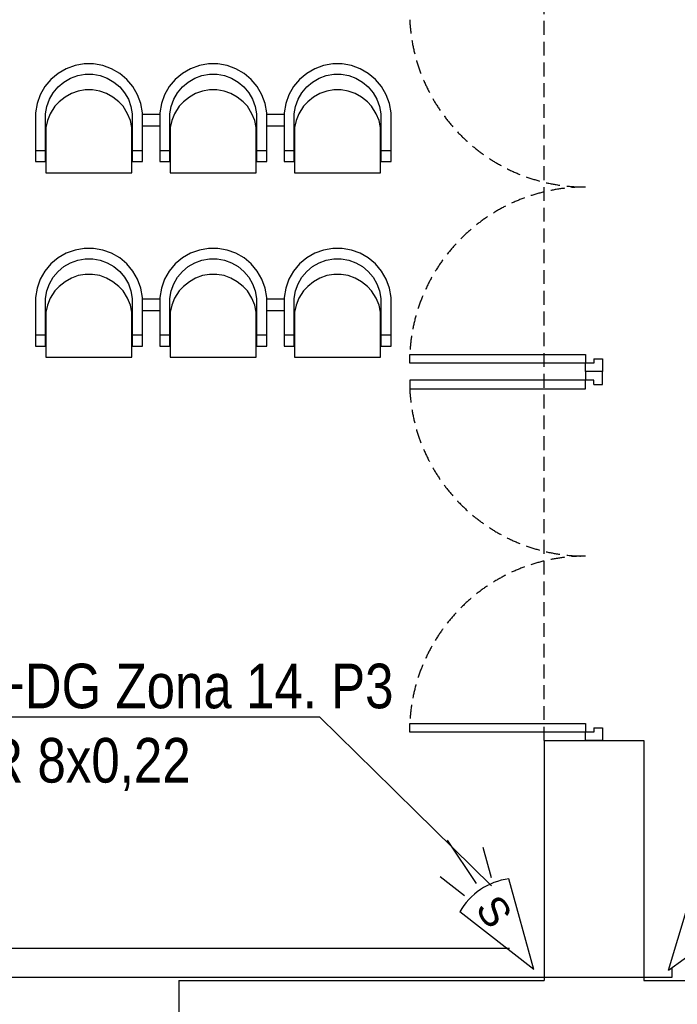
# Model space of a CAD drawing. Header units: millimetres. Extents: x -1662057 to -197461, y -941126 to 63888.
# Tile 181 of 209: x -1572073 to -1568507, y -293767 to -288431. Entities that reach past the tile are written whole.
import ezdxf
from ezdxf import colors
from ezdxf.entities.mleader import LeaderData, LeaderLine
from ezdxf.math import Vec2, Vec3

# ---------------------------------------------------------------- set-up
doc = ezdxf.new("R2010")
doc.units = ezdxf.units.MM
doc.linetypes.add('Dashed', pattern=[112.5, 75, -37.5])
for name, color, linetype in [('Apsardze', 5, 'CONTINUOUS'), ('Ar-Sienas.nojauc.', 7, 'CONTINUOUS'), ('hatch_mb', 7, 'CONTINUOUS'), ('sienas es', 7, 'CONTINUOUS'), ('VS AS', 7, 'CONTINUOUS')]:
    doc.layers.add(name, color=color, linetype=linetype)
doc.layers.add('VS_AS', color=5, linetype='CONTINUOUS', lineweight=25)
doc.styles.add('MKM_Arial narrow', font='ARIALN.TTF')
doc.styles.add('ROMANS', font='arial.ttf', dxfattribs={"width": 0.8, "oblique": 15})

# ---------------------------------------------------------------- blocks, each defined once
blk = doc.blocks.new('pir')
at = {"layer": 'Apsardze'}
for p, q in [((0, 0), (-457.2, 153.1)), ((-512.1, 81.3), (-665.3, 132.8)), ((-529.7, 0.7), (-797.4, 1.1)), ((0, 0), (-456.8, -151.6)), ((-512, -84.3), (-661.7, -134.9))]:
    blk.add_line(p, q, dxfattribs=at)
blk.add_arc((-150.6, 1.2), 342.2, 153.6522, 206.5245, dxfattribs=at)
blk = doc.blocks.new('_None')

msp = doc.modelspace()

# ---------------------------------------------------------------- linework, layer by layer
at = {"layer": 'Ar-Sienas.nojauc.', "color": 251, "linetype": 'Dashed', "true_color": 0x636466}
msp.add_line((-1569229.48073, -292337.78808), (-1569229.48073, -286337.78808), dxfattribs=at)
at = {"layer": 'hatch_mb', "color": 251, "linetype": 'Continuous', "true_color": 0x636466}
for p, q in [((-1571820.78253, -288696.52669), (-1571864.72853, -288721.95563)), ((-1571820.78253, -288696.52669), (-1571864.72853, -288721.95563)), ((-1571773.09953, -288679.13208), (-1571820.78253, -288696.52669)), ((-1571773.09953, -288679.13208), (-1571820.78253, -288696.52669)), ((-1571723.12753, -288670.29994), (-1571773.09953, -288679.13208)), ((-1571723.12753, -288670.29994), (-1571773.09953, -288679.13208)), ((-1571672.38353, -288670.29994), (-1571723.12753, -288670.29994)), ((-1571672.38353, -288670.29994), (-1571723.12753, -288670.29994)), ((-1571622.41153, -288679.13208), (-1571672.38353, -288670.29994)), ((-1571622.41153, -288679.13208), (-1571672.38353, -288670.29994)), ((-1571574.72853, -288696.52669), (-1571622.41153, -288679.13208)), ((-1571574.72853, -288696.52669), (-1571622.41153, -288679.13208)), ((-1571530.78253, -288721.95563), (-1571574.72853, -288696.52669)), ((-1571530.78253, -288721.95563), (-1571574.72853, -288696.52669)), ((-1571146.78253, -288696.52669), (-1571190.72853, -288721.95563)), ((-1571146.78253, -288696.52669), (-1571190.72853, -288721.95563)), ((-1571099.09953, -288679.13208), (-1571146.78253, -288696.52669)), ((-1571099.09953, -288679.13208), (-1571146.78253, -288696.52669)), ((-1571049.12753, -288670.29994), (-1571099.09953, -288679.13208)), ((-1571049.12753, -288670.29994), (-1571099.09953, -288679.13208)), ((-1570998.38353, -288670.29994), (-1571049.12753, -288670.29994)), ((-1570998.38353, -288670.29994), (-1571049.12753, -288670.29994)), ((-1570948.41153, -288679.13208), (-1570998.38353, -288670.29994)), ((-1570948.41153, -288679.13208), (-1570998.38353, -288670.29994)), ((-1570900.72853, -288696.52669), (-1570948.41153, -288679.13208)), ((-1570900.72853, -288696.52669), (-1570948.41153, -288679.13208)), ((-1570856.78253, -288721.95563), (-1570900.72853, -288696.52669)), ((-1570856.78253, -288721.95563), (-1570900.72853, -288696.52669)), ((-1570472.78253, -288696.52669), (-1570516.72853, -288721.95563)), ((-1570425.09953, -288679.13208), (-1570472.78253, -288696.52669)), ((-1570375.12753, -288670.29994), (-1570425.09953, -288679.13208)), ((-1570324.38353, -288670.29994), (-1570375.12753, -288670.29994)), ((-1570274.41153, -288679.13208), (-1570324.38353, -288670.29994)), ((-1570226.72853, -288696.52669), (-1570274.41153, -288679.13208)), ((-1570182.78253, -288721.95563), (-1570226.72853, -288696.52669)), ((-1571903.59953, -288754.64806), (-1571936.21753, -288793.6078)), ((-1571903.59953, -288754.64806), (-1571936.21753, -288793.6078)), ((-1571864.72853, -288721.95563), (-1571903.59953, -288754.64806)), ((-1571864.72853, -288721.95563), (-1571903.59953, -288754.64806)), ((-1571864.56053, -288794.96234), (-1571833.06053, -288768.47099)), ((-1571864.56053, -288794.96234), (-1571833.06053, -288768.47099)), ((-1571833.06053, -288768.47099), (-1571797.45053, -288747.86404)), ((-1571833.06053, -288768.47099), (-1571797.45053, -288747.86404)), ((-1571797.45053, -288747.86404), (-1571758.81053, -288733.76798)), ((-1571797.45053, -288747.86404), (-1571758.81053, -288733.76798)), ((-1571758.81053, -288733.76798), (-1571718.31553, -288726.61166)), ((-1571758.81053, -288733.76798), (-1571718.31553, -288726.61166)), ((-1571718.31553, -288726.61166), (-1571677.19553, -288726.61166)), ((-1571718.31553, -288726.61166), (-1571677.19553, -288726.61166)), ((-1571677.19553, -288726.61166), (-1571636.70053, -288733.76798)), ((-1571677.19553, -288726.61166), (-1571636.70053, -288733.76798)), ((-1571636.70053, -288733.76798), (-1571598.06053, -288747.86404)), ((-1571636.70053, -288733.76798), (-1571598.06053, -288747.86404)), ((-1571598.06053, -288747.86404), (-1571562.45053, -288768.47099)), ((-1571598.06053, -288747.86404), (-1571562.45053, -288768.47099)), ((-1571562.45053, -288768.47099), (-1571530.95053, -288794.96234)), ((-1571562.45053, -288768.47099), (-1571530.95053, -288794.96234)), ((-1571491.91153, -288754.64806), (-1571530.78253, -288721.95563)), ((-1571491.91153, -288754.64806), (-1571530.78253, -288721.95563)), ((-1571459.29353, -288793.6078), (-1571491.91153, -288754.64806)), ((-1571459.29353, -288793.6078), (-1571491.91153, -288754.64806)), ((-1571229.59953, -288754.64806), (-1571262.21753, -288793.6078)), ((-1571229.59953, -288754.64806), (-1571262.21753, -288793.6078)), ((-1571190.72853, -288721.95563), (-1571229.59953, -288754.64806)), ((-1571190.72853, -288721.95563), (-1571229.59953, -288754.64806)), ((-1571190.56053, -288794.96234), (-1571159.06053, -288768.47099)), ((-1571190.56053, -288794.96234), (-1571159.06053, -288768.47099)), ((-1571159.06053, -288768.47099), (-1571123.45053, -288747.86404)), ((-1571159.06053, -288768.47099), (-1571123.45053, -288747.86404)), ((-1571123.45053, -288747.86404), (-1571084.81053, -288733.76798)), ((-1571123.45053, -288747.86404), (-1571084.81053, -288733.76798)), ((-1571084.81053, -288733.76798), (-1571044.31553, -288726.61166)), ((-1571084.81053, -288733.76798), (-1571044.31553, -288726.61166)), ((-1571044.31553, -288726.61166), (-1571003.19553, -288726.61166)), ((-1571044.31553, -288726.61166), (-1571003.19553, -288726.61166)), ((-1571003.19553, -288726.61166), (-1570962.70053, -288733.76798)), ((-1571003.19553, -288726.61166), (-1570962.70053, -288733.76798)), ((-1570962.70053, -288733.76798), (-1570924.06053, -288747.86404)), ((-1570962.70053, -288733.76798), (-1570924.06053, -288747.86404)), ((-1570924.06053, -288747.86404), (-1570888.45053, -288768.47099)), ((-1570924.06053, -288747.86404), (-1570888.45053, -288768.47099)), ((-1570888.45053, -288768.47099), (-1570856.95053, -288794.96234)), ((-1570888.45053, -288768.47099), (-1570856.95053, -288794.96234)), ((-1570817.91153, -288754.64806), (-1570856.78253, -288721.95563)), ((-1570817.91153, -288754.64806), (-1570856.78253, -288721.95563)), ((-1570785.29353, -288793.6078), (-1570817.91153, -288754.64806)), ((-1570785.29353, -288793.6078), (-1570817.91153, -288754.64806)), ((-1570555.59953, -288754.64806), (-1570588.21753, -288793.6078)), ((-1570516.72853, -288721.95563), (-1570555.59953, -288754.64806)), ((-1570516.56053, -288794.96234), (-1570485.06053, -288768.47099)), ((-1570485.06053, -288768.47099), (-1570449.45053, -288747.86404)), ((-1570449.45053, -288747.86404), (-1570410.81053, -288733.76798)), ((-1570410.81053, -288733.76798), (-1570370.31553, -288726.61166)), ((-1570370.31553, -288726.61166), (-1570329.19553, -288726.61166)), ((-1570329.19553, -288726.61166), (-1570288.70053, -288733.76798)), ((-1570288.70053, -288733.76798), (-1570250.06053, -288747.86404)), ((-1570250.06053, -288747.86404), (-1570214.45053, -288768.47099)), ((-1570214.45053, -288768.47099), (-1570182.95053, -288794.96234)), ((-1570143.91153, -288754.64806), (-1570182.78253, -288721.95563)), ((-1570111.29353, -288793.6078), (-1570143.91153, -288754.64806)), ((-1571936.21753, -288793.6078), (-1571961.58853, -288837.65413)), ((-1571936.21753, -288793.6078), (-1571961.58853, -288837.65413)), ((-1571890.99153, -288826.53423), (-1571864.56053, -288794.96234)), ((-1571890.99153, -288826.53423), (-1571864.56053, -288794.96234)), ((-1571756.21253, -288817.6269), (-1571793.20753, -288831.0682)), ((-1571756.21253, -288817.6269), (-1571793.20753, -288831.0682)), ((-1571717.44053, -288810.80194), (-1571756.21253, -288817.6269)), ((-1571717.44053, -288810.80194), (-1571756.21253, -288817.6269)), ((-1571678.07053, -288810.80194), (-1571717.44053, -288810.80194)), ((-1571678.07053, -288810.80194), (-1571717.44053, -288810.80194)), ((-1571639.29853, -288817.6269), (-1571678.07053, -288810.80194)), ((-1571639.29853, -288817.6269), (-1571678.07053, -288810.80194)), ((-1571602.30353, -288831.0682), (-1571639.29853, -288817.6269)), ((-1571602.30353, -288831.0682), (-1571639.29853, -288817.6269)), ((-1571530.95053, -288794.96234), (-1571504.51953, -288826.53423)), ((-1571530.95053, -288794.96234), (-1571504.51953, -288826.53423)), ((-1571433.92253, -288837.65413), (-1571459.29353, -288793.6078)), ((-1571433.92253, -288837.65413), (-1571459.29353, -288793.6078)), ((-1571262.21753, -288793.6078), (-1571287.58853, -288837.65413)), ((-1571262.21753, -288793.6078), (-1571287.58853, -288837.65413)), ((-1571216.99153, -288826.53423), (-1571190.56053, -288794.96234)), ((-1571216.99153, -288826.53423), (-1571190.56053, -288794.96234)), ((-1571082.21253, -288817.6269), (-1571119.20753, -288831.0682)), ((-1571082.21253, -288817.6269), (-1571119.20753, -288831.0682)), ((-1571043.44053, -288810.80194), (-1571082.21253, -288817.6269)), ((-1571043.44053, -288810.80194), (-1571082.21253, -288817.6269)), ((-1571004.07053, -288810.80194), (-1571043.44053, -288810.80194)), ((-1571004.07053, -288810.80194), (-1571043.44053, -288810.80194)), ((-1570965.29853, -288817.6269), (-1571004.07053, -288810.80194)), ((-1570965.29853, -288817.6269), (-1571004.07053, -288810.80194)), ((-1570928.30353, -288831.0682), (-1570965.29853, -288817.6269)), ((-1570928.30353, -288831.0682), (-1570965.29853, -288817.6269)), ((-1570856.95053, -288794.96234), (-1570830.51953, -288826.53423)), ((-1570856.95053, -288794.96234), (-1570830.51953, -288826.53423)), ((-1570759.92253, -288837.65413), (-1570785.29353, -288793.6078)), ((-1570759.92253, -288837.65413), (-1570785.29353, -288793.6078)), ((-1570588.21753, -288793.6078), (-1570613.58853, -288837.65413)), ((-1570542.99153, -288826.53423), (-1570516.56053, -288794.96234)), ((-1570408.21253, -288817.6269), (-1570445.20753, -288831.0682)), ((-1570369.44053, -288810.80194), (-1570408.21253, -288817.6269)), ((-1570330.07053, -288810.80194), (-1570369.44053, -288810.80194)), ((-1570291.29853, -288817.6269), (-1570330.07053, -288810.80194)), ((-1570254.30353, -288831.0682), (-1570291.29853, -288817.6269)), ((-1570182.95053, -288794.96234), (-1570156.51953, -288826.53423)), ((-1570085.92253, -288837.65413), (-1570111.29353, -288793.6078)), ((-1571961.58853, -288837.65413), (-1571978.94353, -288885.446)), ((-1571961.58853, -288837.65413), (-1571978.94353, -288885.446)), ((-1571925.61553, -288900.95374), (-1571911.55153, -288862.22554)), ((-1571925.61553, -288900.95374), (-1571911.55153, -288862.22554)), ((-1571911.55153, -288862.22554), (-1571890.99153, -288826.53423)), ((-1571911.55153, -288862.22554), (-1571890.99153, -288826.53423)), ((-1571859.46253, -288875.98001), (-1571882.76853, -288900.09649)), ((-1571859.46253, -288875.98001), (-1571882.76853, -288900.09649)), ((-1571827.30353, -288850.71855), (-1571859.46253, -288875.98001)), ((-1571827.30353, -288850.71855), (-1571859.46253, -288875.98001)), ((-1571793.20753, -288831.0682), (-1571827.30353, -288850.71855)), ((-1571793.20753, -288831.0682), (-1571827.30353, -288850.71855)), ((-1571568.20753, -288850.71855), (-1571602.30353, -288831.0682)), ((-1571568.20753, -288850.71855), (-1571602.30353, -288831.0682)), ((-1571536.04853, -288875.98001), (-1571568.20753, -288850.71855)), ((-1571536.04853, -288875.98001), (-1571568.20753, -288850.71855)), ((-1571512.74253, -288900.09649), (-1571536.04853, -288875.98001)), ((-1571512.74253, -288900.09649), (-1571536.04853, -288875.98001)), ((-1571504.51953, -288826.53423), (-1571483.95953, -288862.22554)), ((-1571504.51953, -288826.53423), (-1571483.95953, -288862.22554)), ((-1571483.95953, -288862.22554), (-1571469.89553, -288900.95374)), ((-1571483.95953, -288862.22554), (-1571469.89553, -288900.95374)), ((-1571416.56753, -288885.446), (-1571433.92253, -288837.65413)), ((-1571416.56753, -288885.446), (-1571433.92253, -288837.65413)), ((-1571287.58853, -288837.65413), (-1571304.94353, -288885.446)), ((-1571287.58853, -288837.65413), (-1571304.94353, -288885.446)), ((-1571251.61553, -288900.95374), (-1571237.55153, -288862.22554)), ((-1571251.61553, -288900.95374), (-1571237.55153, -288862.22554)), ((-1571237.55153, -288862.22554), (-1571216.99153, -288826.53423)), ((-1571237.55153, -288862.22554), (-1571216.99153, -288826.53423)), ((-1571185.46253, -288875.98001), (-1571208.76853, -288900.09649)), ((-1571185.46253, -288875.98001), (-1571208.76853, -288900.09649)), ((-1571153.30353, -288850.71855), (-1571185.46253, -288875.98001)), ((-1571153.30353, -288850.71855), (-1571185.46253, -288875.98001)), ((-1571119.20753, -288831.0682), (-1571153.30353, -288850.71855)), ((-1571119.20753, -288831.0682), (-1571153.30353, -288850.71855)), ((-1570894.20753, -288850.71855), (-1570928.30353, -288831.0682)), ((-1570894.20753, -288850.71855), (-1570928.30353, -288831.0682)), ((-1570862.04853, -288875.98001), (-1570894.20753, -288850.71855)), ((-1570862.04853, -288875.98001), (-1570894.20753, -288850.71855)), ((-1570838.74253, -288900.09649), (-1570862.04853, -288875.98001)), ((-1570838.74253, -288900.09649), (-1570862.04853, -288875.98001)), ((-1570830.51953, -288826.53423), (-1570809.95953, -288862.22554)), ((-1570830.51953, -288826.53423), (-1570809.95953, -288862.22554)), ((-1570809.95953, -288862.22554), (-1570795.89553, -288900.95374)), ((-1570809.95953, -288862.22554), (-1570795.89553, -288900.95374)), ((-1570742.56753, -288885.446), (-1570759.92253, -288837.65413)), ((-1570742.56753, -288885.446), (-1570759.92253, -288837.65413)), ((-1570613.58853, -288837.65413), (-1570630.94353, -288885.446)), ((-1570577.61553, -288900.95374), (-1570563.55153, -288862.22554)), ((-1570563.55153, -288862.22554), (-1570542.99153, -288826.53423)), ((-1570511.46253, -288875.98001), (-1570534.76853, -288900.09649)), ((-1570479.30353, -288850.71855), (-1570511.46253, -288875.98001)), ((-1570445.20753, -288831.0682), (-1570479.30353, -288850.71855)), ((-1570220.20753, -288850.71855), (-1570254.30353, -288831.0682)), ((-1570188.04853, -288875.98001), (-1570220.20753, -288850.71855)), ((-1570164.74253, -288900.09649), (-1570188.04853, -288875.98001)), ((-1570156.51953, -288826.53423), (-1570135.95953, -288862.22554)), ((-1570135.95953, -288862.22554), (-1570121.89553, -288900.95374)), ((-1570068.56753, -288885.446), (-1570085.92253, -288837.65413)), ((-1571978.94353, -288885.446), (-1571987.75553, -288935.5321)), ((-1571978.94353, -288885.446), (-1571987.75553, -288935.5321)), ((-1571932.75553, -288941.54121), (-1571925.61553, -288900.95374)), ((-1571932.75553, -288941.54121), (-1571925.61553, -288900.95374)), ((-1571882.76853, -288900.09649), (-1571907.45353, -288940.12191)), ((-1571882.76853, -288900.09649), (-1571907.45353, -288940.12191)), ((-1571488.05753, -288940.12191), (-1571512.74253, -288900.09649)), ((-1571488.05753, -288940.12191), (-1571512.74253, -288900.09649)), ((-1571469.89553, -288900.95374), (-1571462.75553, -288941.54121)), ((-1571469.89553, -288900.95374), (-1571462.75553, -288941.54121)), ((-1571407.75553, -288935.5321), (-1571416.56753, -288885.446)), ((-1571407.75553, -288935.5321), (-1571416.56753, -288885.446)), ((-1571304.94353, -288885.446), (-1571313.75553, -288935.5321)), ((-1571304.94353, -288885.446), (-1571313.75553, -288935.5321)), ((-1571258.75553, -288941.54121), (-1571251.61553, -288900.95374)), ((-1571258.75553, -288941.54121), (-1571251.61553, -288900.95374)), ((-1571208.76853, -288900.09649), (-1571233.45353, -288940.12191)), ((-1571208.76853, -288900.09649), (-1571233.45353, -288940.12191)), ((-1570814.05753, -288940.12191), (-1570838.74253, -288900.09649)), ((-1570814.05753, -288940.12191), (-1570838.74253, -288900.09649)), ((-1570795.89553, -288900.95374), (-1570788.75553, -288941.54121)), ((-1570795.89553, -288900.95374), (-1570788.75553, -288941.54121)), ((-1570733.75553, -288935.5321), (-1570742.56753, -288885.446)), ((-1570733.75553, -288935.5321), (-1570742.56753, -288885.446)), ((-1570630.94353, -288885.446), (-1570639.75553, -288935.5321)), ((-1570584.75553, -288941.54121), (-1570577.61553, -288900.95374)), ((-1570534.76853, -288900.09649), (-1570559.45353, -288940.12191)), ((-1570140.05753, -288940.12191), (-1570164.74253, -288900.09649)), ((-1570121.89553, -288900.95374), (-1570114.75553, -288941.54121)), ((-1570059.75553, -288935.5321), (-1570068.56753, -288885.446)), ((-1571987.75553, -288935.5321), (-1571987.75553, -289199.66433)), ((-1571987.75553, -288935.5321), (-1571987.75553, -289199.66433)), ((-1571932.75553, -289199.66433), (-1571932.75553, -288941.54121)), ((-1571932.75553, -289199.66433), (-1571932.75553, -288941.54121)), ((-1571922.91853, -288977.05179), (-1571930.75553, -289015.75555)), ((-1571922.91853, -288977.05179), (-1571930.75553, -289015.75555)), ((-1571907.45353, -288940.12191), (-1571922.91853, -288977.05179)), ((-1571907.45353, -288940.12191), (-1571922.91853, -288977.05179)), ((-1571472.59253, -288977.05179), (-1571488.05753, -288940.12191)), ((-1571472.59253, -288977.05179), (-1571488.05753, -288940.12191)), ((-1571464.75553, -289015.75555), (-1571472.59253, -288977.05179)), ((-1571464.75553, -289015.75555), (-1571472.59253, -288977.05179)), ((-1571462.75553, -288941.54121), (-1571462.75553, -289199.66433)), ((-1571462.75553, -288941.54121), (-1571462.75553, -289199.66433)), ((-1571407.75553, -289199.66433), (-1571407.75553, -288935.5321)), ((-1571407.75553, -289199.66433), (-1571407.75553, -288935.5321)), ((-1571407.75553, -288943.56433), (-1571313.75553, -288943.56433)), ((-1571407.75553, -288943.56433), (-1571313.75553, -288943.56433)), ((-1571313.75553, -288935.5321), (-1571313.75553, -289199.66433)), ((-1571313.75553, -288935.5321), (-1571313.75553, -289199.66433)), ((-1571258.75553, -289199.66433), (-1571258.75553, -288941.54121)), ((-1571258.75553, -289199.66433), (-1571258.75553, -288941.54121)), ((-1571248.91853, -288977.05179), (-1571256.75553, -289015.75555)), ((-1571248.91853, -288977.05179), (-1571256.75553, -289015.75555)), ((-1571233.45353, -288940.12191), (-1571248.91853, -288977.05179)), ((-1571233.45353, -288940.12191), (-1571248.91853, -288977.05179)), ((-1570798.59253, -288977.05179), (-1570814.05753, -288940.12191)), ((-1570798.59253, -288977.05179), (-1570814.05753, -288940.12191)), ((-1570790.75553, -289015.75555), (-1570798.59253, -288977.05179)), ((-1570790.75553, -289015.75555), (-1570798.59253, -288977.05179)), ((-1570788.75553, -288941.54121), (-1570788.75553, -289199.66433)), ((-1570788.75553, -288941.54121), (-1570788.75553, -289199.66433)), ((-1570733.75553, -289199.66433), (-1570733.75553, -288935.5321)), ((-1570733.75553, -289199.66433), (-1570733.75553, -288935.5321)), ((-1570733.75553, -288943.56433), (-1570639.75553, -288943.56433)), ((-1570639.75553, -288935.5321), (-1570639.75553, -289199.66433)), ((-1570584.75553, -289199.66433), (-1570584.75553, -288941.54121)), ((-1570574.91853, -288977.05179), (-1570582.75553, -289015.75555)), ((-1570559.45353, -288940.12191), (-1570574.91853, -288977.05179)), ((-1570124.59253, -288977.05179), (-1570140.05753, -288940.12191)), ((-1570116.75553, -289015.75555), (-1570124.59253, -288977.05179)), ((-1570114.75553, -288941.54121), (-1570114.75553, -289199.66433)), ((-1570059.75553, -289199.66433), (-1570059.75553, -288935.5321)), ((-1571932.75553, -289037.61681), (-1571930.75553, -289023.91146)), ((-1571932.75553, -289037.61681), (-1571930.75553, -289023.91146)), ((-1571930.75553, -289015.75555), (-1571930.75553, -289260.06012)), ((-1571930.75553, -289015.75555), (-1571930.75553, -289260.06012)), ((-1571464.75553, -289260.06012), (-1571464.75553, -289015.75555)), ((-1571464.75553, -289260.06012), (-1571464.75553, -289015.75555)), ((-1571464.75553, -289021.13367), (-1571463.36953, -289027.80806)), ((-1571464.75553, -289021.13367), (-1571463.36953, -289027.80806)), ((-1571463.36953, -289027.80806), (-1571462.75553, -289052.32483)), ((-1571463.36953, -289027.80806), (-1571462.75553, -289052.32483)), ((-1571407.75553, -289006.56433), (-1571313.75553, -289006.56433)), ((-1571407.75553, -289006.56433), (-1571313.75553, -289006.56433)), ((-1571258.75553, -289037.61681), (-1571256.75553, -289023.91146)), ((-1571258.75553, -289037.61681), (-1571256.75553, -289023.91146)), ((-1571256.75553, -289015.75555), (-1571256.75553, -289260.06012)), ((-1571256.75553, -289015.75555), (-1571256.75553, -289260.06012)), ((-1570790.75553, -289260.06012), (-1570790.75553, -289015.75555)), ((-1570790.75553, -289260.06012), (-1570790.75553, -289015.75555)), ((-1570790.75553, -289021.13367), (-1570789.36953, -289027.80806)), ((-1570790.75553, -289021.13367), (-1570789.36953, -289027.80806)), ((-1570789.36953, -289027.80806), (-1570788.75553, -289052.32483)), ((-1570789.36953, -289027.80806), (-1570788.75553, -289052.32483)), ((-1570733.75553, -289006.56433), (-1570639.75553, -289006.56433)), ((-1570584.75553, -289037.61681), (-1570582.75553, -289023.91146)), ((-1570582.75553, -289015.75555), (-1570582.75553, -289260.06012)), ((-1570116.75553, -289260.06012), (-1570116.75553, -289015.75555)), ((-1570116.75553, -289021.13367), (-1570115.36953, -289027.80806)), ((-1570115.36953, -289027.80806), (-1570114.75553, -289052.32483)), ((-1571987.75553, -289138.9775), (-1571932.75553, -289139.16539)), ((-1571987.75553, -289138.9775), (-1571932.75553, -289139.16539)), ((-1571462.75553, -289139.16539), (-1571407.75553, -289138.9775)), ((-1571462.75553, -289139.16539), (-1571407.75553, -289138.9775)), ((-1571313.75553, -289138.9775), (-1571258.75553, -289139.16539)), ((-1571313.75553, -289138.9775), (-1571258.75553, -289139.16539)), ((-1570788.75553, -289139.16539), (-1570733.75553, -289138.9775)), ((-1570788.75553, -289139.16539), (-1570733.75553, -289138.9775)), ((-1570639.75553, -289138.9775), (-1570584.75553, -289139.16539)), ((-1570114.75553, -289139.16539), (-1570059.75553, -289138.9775)), ((-1571987.75553, -289199.66433), (-1571932.75553, -289199.66433)), ((-1571987.75553, -289199.66433), (-1571932.75553, -289199.66433)), ((-1571462.75553, -289199.66433), (-1571407.75553, -289199.66433)), ((-1571462.75553, -289199.66433), (-1571407.75553, -289199.66433)), ((-1571313.75553, -289199.66433), (-1571258.75553, -289199.66433)), ((-1571313.75553, -289199.66433), (-1571258.75553, -289199.66433)), ((-1570788.75553, -289199.66433), (-1570733.75553, -289199.66433)), ((-1570788.75553, -289199.66433), (-1570733.75553, -289199.66433)), ((-1570639.75553, -289199.66433), (-1570584.75553, -289199.66433)), ((-1570114.75553, -289199.66433), (-1570059.75553, -289199.66433)), ((-1571930.75553, -289260.06012), (-1571464.75553, -289260.06012)), ((-1571930.75553, -289260.06012), (-1571464.75553, -289260.06012)), ((-1571256.75553, -289260.06012), (-1570790.75553, -289260.06012)), ((-1571256.75553, -289260.06012), (-1570790.75553, -289260.06012)), ((-1570582.75553, -289260.06012), (-1570116.75553, -289260.06012)), ((-1571723.12753, -289670.29994), (-1571773.09953, -289679.13208)), ((-1571723.12753, -289670.29994), (-1571773.09953, -289679.13208)), ((-1571672.38353, -289670.29994), (-1571723.12753, -289670.29994)), ((-1571672.38353, -289670.29994), (-1571723.12753, -289670.29994)), ((-1571622.41153, -289679.13208), (-1571672.38353, -289670.29994)), ((-1571622.41153, -289679.13208), (-1571672.38353, -289670.29994)), ((-1571049.12753, -289670.29994), (-1571099.09953, -289679.13208)), ((-1571049.12753, -289670.29994), (-1571099.09953, -289679.13208)), ((-1570998.38353, -289670.29994), (-1571049.12753, -289670.29994)), ((-1570998.38353, -289670.29994), (-1571049.12753, -289670.29994)), ((-1570948.41153, -289679.13208), (-1570998.38353, -289670.29994)), ((-1570948.41153, -289679.13208), (-1570998.38353, -289670.29994)), ((-1570375.12753, -289670.29994), (-1570425.09953, -289679.13208)), ((-1570324.38353, -289670.29994), (-1570375.12753, -289670.29994)), ((-1570274.41153, -289679.13208), (-1570324.38353, -289670.29994)), ((-1571864.72853, -289721.95563), (-1571903.59953, -289754.64806)), ((-1571864.72853, -289721.95563), (-1571903.59953, -289754.64806)), ((-1571820.78253, -289696.52669), (-1571864.72853, -289721.95563)), ((-1571820.78253, -289696.52669), (-1571864.72853, -289721.95563)), ((-1571773.09953, -289679.13208), (-1571820.78253, -289696.52669)), ((-1571773.09953, -289679.13208), (-1571820.78253, -289696.52669)), ((-1571758.81053, -289733.76798), (-1571718.31553, -289726.61166)), ((-1571758.81053, -289733.76798), (-1571718.31553, -289726.61166)), ((-1571718.31553, -289726.61166), (-1571677.19553, -289726.61166)), ((-1571718.31553, -289726.61166), (-1571677.19553, -289726.61166)), ((-1571677.19553, -289726.61166), (-1571636.70053, -289733.76798)), ((-1571677.19553, -289726.61166), (-1571636.70053, -289733.76798)), ((-1571574.72853, -289696.52669), (-1571622.41153, -289679.13208)), ((-1571574.72853, -289696.52669), (-1571622.41153, -289679.13208)), ((-1571530.78253, -289721.95563), (-1571574.72853, -289696.52669)), ((-1571530.78253, -289721.95563), (-1571574.72853, -289696.52669)), ((-1571491.91153, -289754.64806), (-1571530.78253, -289721.95563)), ((-1571491.91153, -289754.64806), (-1571530.78253, -289721.95563)), ((-1571190.72853, -289721.95563), (-1571229.59953, -289754.64806)), ((-1571190.72853, -289721.95563), (-1571229.59953, -289754.64806)), ((-1571146.78253, -289696.52669), (-1571190.72853, -289721.95563)), ((-1571146.78253, -289696.52669), (-1571190.72853, -289721.95563)), ((-1571099.09953, -289679.13208), (-1571146.78253, -289696.52669)), ((-1571099.09953, -289679.13208), (-1571146.78253, -289696.52669)), ((-1571084.81053, -289733.76798), (-1571044.31553, -289726.61166)), ((-1571084.81053, -289733.76798), (-1571044.31553, -289726.61166)), ((-1571044.31553, -289726.61166), (-1571003.19553, -289726.61166)), ((-1571044.31553, -289726.61166), (-1571003.19553, -289726.61166)), ((-1571003.19553, -289726.61166), (-1570962.70053, -289733.76798)), ((-1571003.19553, -289726.61166), (-1570962.70053, -289733.76798)), ((-1570900.72853, -289696.52669), (-1570948.41153, -289679.13208)), ((-1570900.72853, -289696.52669), (-1570948.41153, -289679.13208)), ((-1570856.78253, -289721.95563), (-1570900.72853, -289696.52669)), ((-1570856.78253, -289721.95563), (-1570900.72853, -289696.52669)), ((-1570817.91153, -289754.64806), (-1570856.78253, -289721.95563)), ((-1570817.91153, -289754.64806), (-1570856.78253, -289721.95563)), ((-1570516.72853, -289721.95563), (-1570555.59953, -289754.64806)), ((-1570472.78253, -289696.52669), (-1570516.72853, -289721.95563)), ((-1570425.09953, -289679.13208), (-1570472.78253, -289696.52669)), ((-1570410.81053, -289733.76798), (-1570370.31553, -289726.61166)), ((-1570370.31553, -289726.61166), (-1570329.19553, -289726.61166)), ((-1570329.19553, -289726.61166), (-1570288.70053, -289733.76798)), ((-1570226.72853, -289696.52669), (-1570274.41153, -289679.13208)), ((-1570182.78253, -289721.95563), (-1570226.72853, -289696.52669)), ((-1570143.91153, -289754.64806), (-1570182.78253, -289721.95563)), ((-1571903.59953, -289754.64806), (-1571936.21753, -289793.6078)), ((-1571903.59953, -289754.64806), (-1571936.21753, -289793.6078)), ((-1571864.56053, -289794.96234), (-1571833.06053, -289768.47099)), ((-1571864.56053, -289794.96234), (-1571833.06053, -289768.47099)), ((-1571833.06053, -289768.47099), (-1571797.45053, -289747.86404)), ((-1571833.06053, -289768.47099), (-1571797.45053, -289747.86404)), ((-1571797.45053, -289747.86404), (-1571758.81053, -289733.76798)), ((-1571797.45053, -289747.86404), (-1571758.81053, -289733.76798)), ((-1571636.70053, -289733.76798), (-1571598.06053, -289747.86404)), ((-1571636.70053, -289733.76798), (-1571598.06053, -289747.86404)), ((-1571598.06053, -289747.86404), (-1571562.45053, -289768.47099)), ((-1571598.06053, -289747.86404), (-1571562.45053, -289768.47099)), ((-1571562.45053, -289768.47099), (-1571530.95053, -289794.96234)), ((-1571562.45053, -289768.47099), (-1571530.95053, -289794.96234)), ((-1571459.29353, -289793.6078), (-1571491.91153, -289754.64806)), ((-1571459.29353, -289793.6078), (-1571491.91153, -289754.64806)), ((-1571229.59953, -289754.64806), (-1571262.21753, -289793.6078)), ((-1571229.59953, -289754.64806), (-1571262.21753, -289793.6078)), ((-1571190.56053, -289794.96234), (-1571159.06053, -289768.47099)), ((-1571190.56053, -289794.96234), (-1571159.06053, -289768.47099)), ((-1571159.06053, -289768.47099), (-1571123.45053, -289747.86404)), ((-1571159.06053, -289768.47099), (-1571123.45053, -289747.86404)), ((-1571123.45053, -289747.86404), (-1571084.81053, -289733.76798)), ((-1571123.45053, -289747.86404), (-1571084.81053, -289733.76798)), ((-1570962.70053, -289733.76798), (-1570924.06053, -289747.86404)), ((-1570962.70053, -289733.76798), (-1570924.06053, -289747.86404)), ((-1570924.06053, -289747.86404), (-1570888.45053, -289768.47099)), ((-1570924.06053, -289747.86404), (-1570888.45053, -289768.47099)), ((-1570888.45053, -289768.47099), (-1570856.95053, -289794.96234)), ((-1570888.45053, -289768.47099), (-1570856.95053, -289794.96234)), ((-1570785.29353, -289793.6078), (-1570817.91153, -289754.64806)), ((-1570785.29353, -289793.6078), (-1570817.91153, -289754.64806)), ((-1570555.59953, -289754.64806), (-1570588.21753, -289793.6078)), ((-1570516.56053, -289794.96234), (-1570485.06053, -289768.47099)), ((-1570485.06053, -289768.47099), (-1570449.45053, -289747.86404)), ((-1570449.45053, -289747.86404), (-1570410.81053, -289733.76798)), ((-1570288.70053, -289733.76798), (-1570250.06053, -289747.86404)), ((-1570250.06053, -289747.86404), (-1570214.45053, -289768.47099)), ((-1570214.45053, -289768.47099), (-1570182.95053, -289794.96234)), ((-1570111.29353, -289793.6078), (-1570143.91153, -289754.64806)), ((-1571961.58853, -289837.65413), (-1571978.94353, -289885.446)), ((-1571961.58853, -289837.65413), (-1571978.94353, -289885.446)), ((-1571936.21753, -289793.6078), (-1571961.58853, -289837.65413)), ((-1571936.21753, -289793.6078), (-1571961.58853, -289837.65413)), ((-1571911.55153, -289862.22554), (-1571890.99153, -289826.53423)), ((-1571911.55153, -289862.22554), (-1571890.99153, -289826.53423)), ((-1571890.99153, -289826.53423), (-1571864.56053, -289794.96234)), ((-1571890.99153, -289826.53423), (-1571864.56053, -289794.96234)), ((-1571793.20753, -289831.0682), (-1571827.30353, -289850.71855)), ((-1571793.20753, -289831.0682), (-1571827.30353, -289850.71855)), ((-1571756.21253, -289817.6269), (-1571793.20753, -289831.0682)), ((-1571756.21253, -289817.6269), (-1571793.20753, -289831.0682)), ((-1571717.44053, -289810.80194), (-1571756.21253, -289817.6269)), ((-1571717.44053, -289810.80194), (-1571756.21253, -289817.6269)), ((-1571678.07053, -289810.80194), (-1571717.44053, -289810.80194)), ((-1571678.07053, -289810.80194), (-1571717.44053, -289810.80194)), ((-1571639.29853, -289817.6269), (-1571678.07053, -289810.80194)), ((-1571639.29853, -289817.6269), (-1571678.07053, -289810.80194)), ((-1571602.30353, -289831.0682), (-1571639.29853, -289817.6269)), ((-1571602.30353, -289831.0682), (-1571639.29853, -289817.6269)), ((-1571568.20753, -289850.71855), (-1571602.30353, -289831.0682)), ((-1571568.20753, -289850.71855), (-1571602.30353, -289831.0682)), ((-1571530.95053, -289794.96234), (-1571504.51953, -289826.53423)), ((-1571530.95053, -289794.96234), (-1571504.51953, -289826.53423)), ((-1571504.51953, -289826.53423), (-1571483.95953, -289862.22554)), ((-1571504.51953, -289826.53423), (-1571483.95953, -289862.22554)), ((-1571433.92253, -289837.65413), (-1571459.29353, -289793.6078)), ((-1571433.92253, -289837.65413), (-1571459.29353, -289793.6078)), ((-1571416.56753, -289885.446), (-1571433.92253, -289837.65413)), ((-1571416.56753, -289885.446), (-1571433.92253, -289837.65413)), ((-1571287.58853, -289837.65413), (-1571304.94353, -289885.446)), ((-1571287.58853, -289837.65413), (-1571304.94353, -289885.446)), ((-1571262.21753, -289793.6078), (-1571287.58853, -289837.65413)), ((-1571262.21753, -289793.6078), (-1571287.58853, -289837.65413)), ((-1571237.55153, -289862.22554), (-1571216.99153, -289826.53423)), ((-1571237.55153, -289862.22554), (-1571216.99153, -289826.53423)), ((-1571216.99153, -289826.53423), (-1571190.56053, -289794.96234)), ((-1571216.99153, -289826.53423), (-1571190.56053, -289794.96234)), ((-1571119.20753, -289831.0682), (-1571153.30353, -289850.71855)), ((-1571119.20753, -289831.0682), (-1571153.30353, -289850.71855)), ((-1571082.21253, -289817.6269), (-1571119.20753, -289831.0682)), ((-1571082.21253, -289817.6269), (-1571119.20753, -289831.0682)), ((-1571043.44053, -289810.80194), (-1571082.21253, -289817.6269)), ((-1571043.44053, -289810.80194), (-1571082.21253, -289817.6269)), ((-1571004.07053, -289810.80194), (-1571043.44053, -289810.80194)), ((-1571004.07053, -289810.80194), (-1571043.44053, -289810.80194)), ((-1570965.29853, -289817.6269), (-1571004.07053, -289810.80194)), ((-1570965.29853, -289817.6269), (-1571004.07053, -289810.80194)), ((-1570928.30353, -289831.0682), (-1570965.29853, -289817.6269)), ((-1570928.30353, -289831.0682), (-1570965.29853, -289817.6269)), ((-1570894.20753, -289850.71855), (-1570928.30353, -289831.0682)), ((-1570894.20753, -289850.71855), (-1570928.30353, -289831.0682)), ((-1570856.95053, -289794.96234), (-1570830.51953, -289826.53423)), ((-1570856.95053, -289794.96234), (-1570830.51953, -289826.53423)), ((-1570830.51953, -289826.53423), (-1570809.95953, -289862.22554)), ((-1570830.51953, -289826.53423), (-1570809.95953, -289862.22554)), ((-1570759.92253, -289837.65413), (-1570785.29353, -289793.6078)), ((-1570759.92253, -289837.65413), (-1570785.29353, -289793.6078)), ((-1570742.56753, -289885.446), (-1570759.92253, -289837.65413)), ((-1570742.56753, -289885.446), (-1570759.92253, -289837.65413)), ((-1570613.58853, -289837.65413), (-1570630.94353, -289885.446)), ((-1570588.21753, -289793.6078), (-1570613.58853, -289837.65413)), ((-1570563.55153, -289862.22554), (-1570542.99153, -289826.53423)), ((-1570542.99153, -289826.53423), (-1570516.56053, -289794.96234)), ((-1570445.20753, -289831.0682), (-1570479.30353, -289850.71855)), ((-1570408.21253, -289817.6269), (-1570445.20753, -289831.0682)), ((-1570369.44053, -289810.80194), (-1570408.21253, -289817.6269)), ((-1570330.07053, -289810.80194), (-1570369.44053, -289810.80194)), ((-1570291.29853, -289817.6269), (-1570330.07053, -289810.80194)), ((-1570254.30353, -289831.0682), (-1570291.29853, -289817.6269)), ((-1570220.20753, -289850.71855), (-1570254.30353, -289831.0682)), ((-1570182.95053, -289794.96234), (-1570156.51953, -289826.53423)), ((-1570156.51953, -289826.53423), (-1570135.95953, -289862.22554)), ((-1570085.92253, -289837.65413), (-1570111.29353, -289793.6078)), ((-1570068.56753, -289885.446), (-1570085.92253, -289837.65413)), ((-1571978.94353, -289885.446), (-1571987.75553, -289935.5321)), ((-1571978.94353, -289885.446), (-1571987.75553, -289935.5321)), ((-1571925.61553, -289900.95374), (-1571911.55153, -289862.22554)), ((-1571925.61553, -289900.95374), (-1571911.55153, -289862.22554)), ((-1571859.46253, -289875.98001), (-1571882.76853, -289900.09649)), ((-1571859.46253, -289875.98001), (-1571882.76853, -289900.09649)), ((-1571827.30353, -289850.71855), (-1571859.46253, -289875.98001)), ((-1571827.30353, -289850.71855), (-1571859.46253, -289875.98001)), ((-1571536.04853, -289875.98001), (-1571568.20753, -289850.71855)), ((-1571536.04853, -289875.98001), (-1571568.20753, -289850.71855)), ((-1571512.74253, -289900.09649), (-1571536.04853, -289875.98001)), ((-1571512.74253, -289900.09649), (-1571536.04853, -289875.98001)), ((-1571483.95953, -289862.22554), (-1571469.89553, -289900.95374)), ((-1571483.95953, -289862.22554), (-1571469.89553, -289900.95374)), ((-1571407.75553, -289935.5321), (-1571416.56753, -289885.446)), ((-1571407.75553, -289935.5321), (-1571416.56753, -289885.446)), ((-1571304.94353, -289885.446), (-1571313.75553, -289935.5321)), ((-1571304.94353, -289885.446), (-1571313.75553, -289935.5321)), ((-1571251.61553, -289900.95374), (-1571237.55153, -289862.22554)), ((-1571251.61553, -289900.95374), (-1571237.55153, -289862.22554)), ((-1571185.46253, -289875.98001), (-1571208.76853, -289900.09649)), ((-1571185.46253, -289875.98001), (-1571208.76853, -289900.09649)), ((-1571153.30353, -289850.71855), (-1571185.46253, -289875.98001)), ((-1571153.30353, -289850.71855), (-1571185.46253, -289875.98001)), ((-1570862.04853, -289875.98001), (-1570894.20753, -289850.71855)), ((-1570862.04853, -289875.98001), (-1570894.20753, -289850.71855)), ((-1570838.74253, -289900.09649), (-1570862.04853, -289875.98001)), ((-1570838.74253, -289900.09649), (-1570862.04853, -289875.98001)), ((-1570809.95953, -289862.22554), (-1570795.89553, -289900.95374)), ((-1570809.95953, -289862.22554), (-1570795.89553, -289900.95374)), ((-1570733.75553, -289935.5321), (-1570742.56753, -289885.446)), ((-1570733.75553, -289935.5321), (-1570742.56753, -289885.446)), ((-1570630.94353, -289885.446), (-1570639.75553, -289935.5321)), ((-1570577.61553, -289900.95374), (-1570563.55153, -289862.22554)), ((-1570511.46253, -289875.98001), (-1570534.76853, -289900.09649)), ((-1570479.30353, -289850.71855), (-1570511.46253, -289875.98001)), ((-1570188.04853, -289875.98001), (-1570220.20753, -289850.71855)), ((-1570164.74253, -289900.09649), (-1570188.04853, -289875.98001)), ((-1570135.95953, -289862.22554), (-1570121.89553, -289900.95374)), ((-1570059.75553, -289935.5321), (-1570068.56753, -289885.446)), ((-1571987.75553, -289935.5321), (-1571987.75553, -290199.66433)), ((-1571987.75553, -289935.5321), (-1571987.75553, -290199.66433)), ((-1571932.75553, -289941.54121), (-1571925.61553, -289900.95374)), ((-1571932.75553, -289941.54121), (-1571925.61553, -289900.95374)), ((-1571932.75553, -290199.66433), (-1571932.75553, -289941.54121)), ((-1571932.75553, -290199.66433), (-1571932.75553, -289941.54121)), ((-1571907.45353, -289940.12191), (-1571922.91853, -289977.05179)), ((-1571907.45353, -289940.12191), (-1571922.91853, -289977.05179)), ((-1571882.76853, -289900.09649), (-1571907.45353, -289940.12191)), ((-1571882.76853, -289900.09649), (-1571907.45353, -289940.12191)), ((-1571488.05753, -289940.12191), (-1571512.74253, -289900.09649)), ((-1571488.05753, -289940.12191), (-1571512.74253, -289900.09649)), ((-1571472.59253, -289977.05179), (-1571488.05753, -289940.12191)), ((-1571472.59253, -289977.05179), (-1571488.05753, -289940.12191)), ((-1571469.89553, -289900.95374), (-1571462.75553, -289941.54121)), ((-1571469.89553, -289900.95374), (-1571462.75553, -289941.54121)), ((-1571462.75553, -289941.54121), (-1571462.75553, -290199.66433)), ((-1571462.75553, -289941.54121), (-1571462.75553, -290199.66433)), ((-1571407.75553, -290199.66433), (-1571407.75553, -289935.5321)), ((-1571407.75553, -290199.66433), (-1571407.75553, -289935.5321)), ((-1571407.75553, -289943.56433), (-1571313.75553, -289943.56433)), ((-1571407.75553, -289943.56433), (-1571313.75553, -289943.56433)), ((-1571313.75553, -289935.5321), (-1571313.75553, -290199.66433)), ((-1571313.75553, -289935.5321), (-1571313.75553, -290199.66433)), ((-1571258.75553, -289941.54121), (-1571251.61553, -289900.95374)), ((-1571258.75553, -289941.54121), (-1571251.61553, -289900.95374)), ((-1571258.75553, -290199.66433), (-1571258.75553, -289941.54121)), ((-1571258.75553, -290199.66433), (-1571258.75553, -289941.54121)), ((-1571233.45353, -289940.12191), (-1571248.91853, -289977.05179)), ((-1571233.45353, -289940.12191), (-1571248.91853, -289977.05179)), ((-1571208.76853, -289900.09649), (-1571233.45353, -289940.12191)), ((-1571208.76853, -289900.09649), (-1571233.45353, -289940.12191)), ((-1570814.05753, -289940.12191), (-1570838.74253, -289900.09649)), ((-1570814.05753, -289940.12191), (-1570838.74253, -289900.09649)), ((-1570798.59253, -289977.05179), (-1570814.05753, -289940.12191)), ((-1570798.59253, -289977.05179), (-1570814.05753, -289940.12191)), ((-1570795.89553, -289900.95374), (-1570788.75553, -289941.54121)), ((-1570795.89553, -289900.95374), (-1570788.75553, -289941.54121)), ((-1570788.75553, -289941.54121), (-1570788.75553, -290199.66433)), ((-1570788.75553, -289941.54121), (-1570788.75553, -290199.66433)), ((-1570733.75553, -290199.66433), (-1570733.75553, -289935.5321)), ((-1570733.75553, -290199.66433), (-1570733.75553, -289935.5321)), ((-1570733.75553, -289943.56433), (-1570639.75553, -289943.56433)), ((-1570639.75553, -289935.5321), (-1570639.75553, -290199.66433)), ((-1570584.75553, -289941.54121), (-1570577.61553, -289900.95374)), ((-1570584.75553, -290199.66433), (-1570584.75553, -289941.54121)), ((-1570559.45353, -289940.12191), (-1570574.91853, -289977.05179)), ((-1570534.76853, -289900.09649), (-1570559.45353, -289940.12191)), ((-1570140.05753, -289940.12191), (-1570164.74253, -289900.09649)), ((-1570124.59253, -289977.05179), (-1570140.05753, -289940.12191)), ((-1570121.89553, -289900.95374), (-1570114.75553, -289941.54121)), ((-1570114.75553, -289941.54121), (-1570114.75553, -290199.66433)), ((-1570059.75553, -290199.66433), (-1570059.75553, -289935.5321)), ((-1571922.91853, -289977.05179), (-1571930.75553, -290015.75555)), ((-1571922.91853, -289977.05179), (-1571930.75553, -290015.75555)), ((-1571464.75553, -290015.75555), (-1571472.59253, -289977.05179)), ((-1571464.75553, -290015.75555), (-1571472.59253, -289977.05179)), ((-1571248.91853, -289977.05179), (-1571256.75553, -290015.75555)), ((-1571248.91853, -289977.05179), (-1571256.75553, -290015.75555)), ((-1570790.75553, -290015.75555), (-1570798.59253, -289977.05179)), ((-1570790.75553, -290015.75555), (-1570798.59253, -289977.05179)), ((-1570574.91853, -289977.05179), (-1570582.75553, -290015.75555)), ((-1570116.75553, -290015.75555), (-1570124.59253, -289977.05179)), ((-1571932.75553, -290037.61681), (-1571930.75553, -290023.91146)), ((-1571932.75553, -290037.61681), (-1571930.75553, -290023.91146)), ((-1571930.75553, -290015.75555), (-1571930.75553, -290260.06012)), ((-1571930.75553, -290015.75555), (-1571930.75553, -290260.06012)), ((-1571464.75553, -290260.06012), (-1571464.75553, -290015.75555)), ((-1571464.75553, -290260.06012), (-1571464.75553, -290015.75555)), ((-1571464.75553, -290021.13367), (-1571463.36953, -290027.80806)), ((-1571464.75553, -290021.13367), (-1571463.36953, -290027.80806)), ((-1571463.36953, -290027.80806), (-1571462.75553, -290052.32483)), ((-1571463.36953, -290027.80806), (-1571462.75553, -290052.32483)), ((-1571407.75553, -290006.56433), (-1571313.75553, -290006.56433)), ((-1571407.75553, -290006.56433), (-1571313.75553, -290006.56433)), ((-1571258.75553, -290037.61681), (-1571256.75553, -290023.91146)), ((-1571258.75553, -290037.61681), (-1571256.75553, -290023.91146)), ((-1571256.75553, -290015.75555), (-1571256.75553, -290260.06012)), ((-1571256.75553, -290015.75555), (-1571256.75553, -290260.06012)), ((-1570790.75553, -290260.06012), (-1570790.75553, -290015.75555)), ((-1570790.75553, -290260.06012), (-1570790.75553, -290015.75555)), ((-1570790.75553, -290021.13367), (-1570789.36953, -290027.80806)), ((-1570790.75553, -290021.13367), (-1570789.36953, -290027.80806)), ((-1570789.36953, -290027.80806), (-1570788.75553, -290052.32483)), ((-1570789.36953, -290027.80806), (-1570788.75553, -290052.32483)), ((-1570733.75553, -290006.56433), (-1570639.75553, -290006.56433)), ((-1570584.75553, -290037.61681), (-1570582.75553, -290023.91146)), ((-1570582.75553, -290015.75555), (-1570582.75553, -290260.06012)), ((-1570116.75553, -290260.06012), (-1570116.75553, -290015.75555)), ((-1570116.75553, -290021.13367), (-1570115.36953, -290027.80806)), ((-1570115.36953, -290027.80806), (-1570114.75553, -290052.32483)), ((-1571987.75553, -290138.9775), (-1571932.75553, -290139.16539)), ((-1571987.75553, -290138.9775), (-1571932.75553, -290139.16539)), ((-1571462.75553, -290139.16539), (-1571407.75553, -290138.9775)), ((-1571462.75553, -290139.16539), (-1571407.75553, -290138.9775)), ((-1571313.75553, -290138.9775), (-1571258.75553, -290139.16539)), ((-1571313.75553, -290138.9775), (-1571258.75553, -290139.16539)), ((-1570788.75553, -290139.16539), (-1570733.75553, -290138.9775)), ((-1570788.75553, -290139.16539), (-1570733.75553, -290138.9775)), ((-1570639.75553, -290138.9775), (-1570584.75553, -290139.16539)), ((-1570114.75553, -290139.16539), (-1570059.75553, -290138.9775)), ((-1571987.75553, -290199.66433), (-1571932.75553, -290199.66433)), ((-1571987.75553, -290199.66433), (-1571932.75553, -290199.66433)), ((-1571462.75553, -290199.66433), (-1571407.75553, -290199.66433)), ((-1571462.75553, -290199.66433), (-1571407.75553, -290199.66433)), ((-1571313.75553, -290199.66433), (-1571258.75553, -290199.66433)), ((-1571313.75553, -290199.66433), (-1571258.75553, -290199.66433)), ((-1570788.75553, -290199.66433), (-1570733.75553, -290199.66433)), ((-1570788.75553, -290199.66433), (-1570733.75553, -290199.66433)), ((-1570639.75553, -290199.66433), (-1570584.75553, -290199.66433)), ((-1570114.75553, -290199.66433), (-1570059.75553, -290199.66433)), ((-1571930.75553, -290260.06012), (-1571464.75553, -290260.06012)), ((-1571930.75553, -290260.06012), (-1571464.75553, -290260.06012)), ((-1571256.75553, -290260.06012), (-1570790.75553, -290260.06012)), ((-1571256.75553, -290260.06012), (-1570790.75553, -290260.06012)), ((-1570582.75553, -290260.06012), (-1570116.75553, -290260.06012)), ((-1569958.34563, -290244.76482), (-1569005.99236, -290244.76482)), ((-1569958.34563, -290291.27645), (-1569958.34563, -290244.76482)), ((-1569005.99236, -290244.76482), (-1569005.99236, -290291.27645)), ((-1569005.99236, -290291.27645), (-1569958.34563, -290291.27645)), ((-1568959.48073, -290291.27645), (-1569005.99236, -290291.27645)), ((-1569005.99236, -290337.78808), (-1569005.99236, -290291.27645)), ((-1568959.48073, -290268.02063), (-1568959.48073, -290291.27645)), ((-1568959.48073, -290268.02063), (-1568912.96911, -290268.02063)), ((-1568912.96911, -290268.02063), (-1568912.96911, -290337.78808)), ((-1568912.96911, -290337.78808), (-1569005.99236, -290337.78808)), ((-1568912.96911, -290337.78808), (-1569005.99236, -290337.78808)), ((-1569005.99236, -290337.78808), (-1569005.99236, -290384.2997)), ((-1568912.96911, -290407.55552), (-1568912.96911, -290337.78808)), ((-1569005.99236, -290384.2997), (-1569958.34563, -290384.2997)), ((-1569958.34563, -290384.2997), (-1569958.34563, -290430.81133)), ((-1569005.99236, -290430.81133), (-1569005.99236, -290384.2997)), ((-1568959.48073, -290384.2997), (-1569005.99236, -290384.2997)), ((-1568959.48073, -290407.55552), (-1568959.48073, -290384.2997)), ((-1568959.48073, -290407.55552), (-1568912.96911, -290407.55552)), ((-1569958.34563, -290430.81133), (-1569005.99236, -290430.81133)), ((-1569958.34563, -292244.76482), (-1569005.99236, -292244.76482)), ((-1569958.34563, -292291.27645), (-1569958.34563, -292244.76482)), ((-1569005.99236, -292291.27645), (-1569958.34563, -292291.27645)), ((-1569005.99236, -292244.76482), (-1569005.99236, -292291.27645)), ((-1568959.48073, -292291.27645), (-1569005.99236, -292291.27645)), ((-1569005.99236, -292337.78808), (-1569005.99236, -292291.27645)), ((-1568959.48073, -292268.02063), (-1568959.48073, -292291.27645)), ((-1568959.48073, -292268.02063), (-1568912.96911, -292268.02063)), ((-1568912.96911, -292268.02063), (-1568912.96911, -292337.78808)), ((-1568912.96911, -292337.78808), (-1569005.99236, -292337.78808))]:
    msp.add_line(p, q, dxfattribs=at)
at = {"layer": 'hatch_mb', "color": 251, "linetype": 'Dashed', "true_color": 0x636466}
for centre, start, end in [((-1569005.99236, -288384.2997), 182.7960257, 270), ((-1569005.99236, -290291.27645), 90, 177.2039743), ((-1569005.99236, -290384.2997), 182.7960257, 270), ((-1569005.99236, -292291.27645), 90, 177.2039743)]:
    msp.add_arc(centre, 953.48837, start, end, dxfattribs=at)
at = {"layer": 'sienas es', "color": 251, "linetype": 'Continuous', "true_color": 0x636466}
for p, q in [((-1569229.48073, -292337.78808), (-1569229.48073, -293637.78808)), ((-1569229.48073, -292337.78808), (-1568689.48073, -292337.78808)), ((-1568689.48073, -292337.78808), (-1568689.48073, -293637.78808)), ((-1571209.48073, -293637.78808), (-1571209.48073, -294147.78808)), ((-1571209.48073, -293637.78808), (-1569229.48073, -293637.78808)), ((-1568689.48073, -293637.78808), (-1568213.84292, -293637.78808))]:
    msp.add_line(p, q, dxfattribs=at)
at = {"layer": 'VS_AS', "color": 5}
for points in [[(-1569417.4975, -293463.38241), (-1579081.46983, -293463.38241)], [(-1568537.35314, -293568.35574), (-1568537.35314, -293621.48214), (-1576543.71498, -293621.48214), (-1576543.71498, -302805.81414), (-1572875.54754, -302805.81414), (-1572875.54754, -302958.23964)]]:
    msp.add_lwpolyline(points, dxfattribs=at)

# ---------------------------------------------------------------- block references
at = {"layer": 'VS AS', "xscale": 1.0546875, "yscale": 1.0546875, "zscale": 1.0546875}
for p, rotation in [((-1569286.01839, -293577.06482), 303.844367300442), ((-1568554.84834, -293582.29775), 234.8936326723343)]:
    msp.add_blockref('pir', p, dxfattribs=dict(at, rotation=rotation))

# ---------------------------------------------------------------- texts
at = {"layer": 'VS AS', "color": 5, "style": 'ROMANS'}
msp.add_text('S', height=158.20312, rotation=303.84436732, dxfattribs=at).set_placement((-1569607.17629, -293246.01296, 875.19667))

# ---------------------------------------------------------------- next in the draw order: leaders
at = {"layer": 'VS_AS', "color": 7}
ml = msp.add_multileader_mtext('Standard', dxfattribs=at)
ml.set_content('{\\C5;PIR+DG Zona 14. P3\\fArial Narrow|b0|i0|c186|p34;\\P}CQR 8x0,22', color=7, style='MKM_Arial narrow')
ml.set_leader_properties(color=256, linetype='ByLayer', lineweight=-1)
ml.set_arrow_properties(name='NONE')
ml.build(insert=Vec2(0, 0))
ml.multileader.update_dxf_attribs({"has_dogleg": 0, "text_left_attachment_type": 6, "text_right_attachment_type": 6, "dogleg_length": 0.36, "arrow_head_size": 90.58202})
ctx = ml.context
ctx.base_point, ctx.char_height, ctx.arrow_head_size, ctx.landing_gap_size, ctx.plane_origin = Vec3(-1572728.92175, -292210.56585), 241.552043, 90.58202, 60.38801, Vec3(-1567788.43835, -306924.58663)
ctx.left_attachment, ctx.right_attachment, ctx.attachment_type = 6, 6, 1
notes = []
notes.append((ctx, [(1, (1, 1, 0), (-1570445.51597, -292210.56585), (-1, 0), 0.36, [(0, [(-1569514.19806, -293125.18136)], 0, [])])]))
ctx.mtext.insert, ctx.mtext.width, ctx.mtext.defined_height, ctx.mtext.flow_direction = Vec3(-1572668.53374, -291920.7034), 2555.3651324, 597.96664, 5
ctx.mtext.has_bg_fill, ctx.mtext.bg_color, ctx.mtext.bg_scale_factor, ctx.mtext.bg_transparency, ctx.mtext.use_window_bg_color = 1, -1073741824, 1.2, 0, 1
for ctx, leaders in notes:
    for number, flags, end, landing, length, lines in leaders:
        leader = LeaderData()
        leader.index, (leader.has_last_leader_line, leader.has_dogleg_vector, leader.attachment_direction) = number, flags
        leader.last_leader_point, leader.dogleg_vector, leader.dogleg_length = Vec3(end), Vec3(landing), length
        for number, points, colour, breaks in lines:
            line = LeaderLine()
            line.index, line.vertices, line.color, line.breaks = number, Vec3.list(points), colors.encode_raw_color(colour), breaks
            leader.lines.append(line)
        ctx.leaders.append(leader)

doc.saveas('drawing.dxf')
